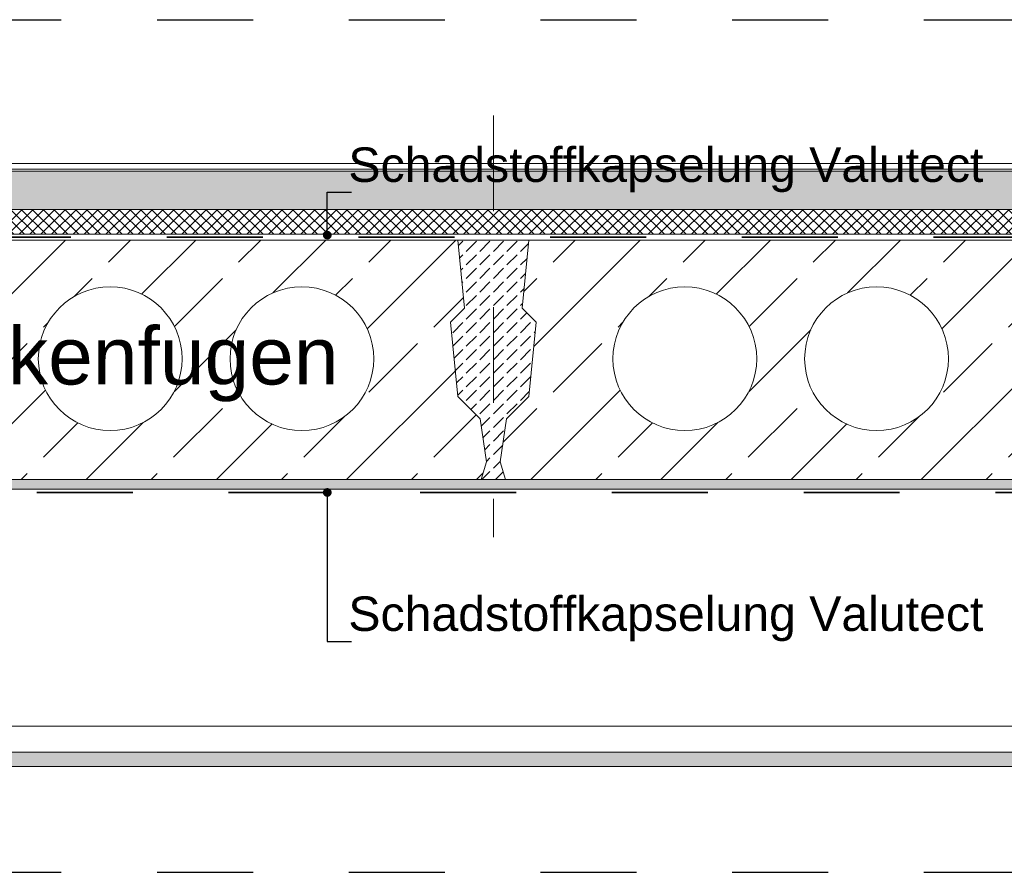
# Model space of a CAD drawing. Header units: metres. Extents: x 39.6 to 62.6, y -3.3 to 8.
# Tile 29 of 48: x 45.3 to 46.3, y 4 to 4.9. Entities that reach past the tile are written whole.
import ezdxf

# ---------------------------------------------------------------- set-up
doc = ezdxf.new("R2010")
doc.units = ezdxf.units.M
doc.header["$MEASUREMENT"] = 0
for name, pattern in [('Achse', [0.08, 0.04, -0.02, 0, -0.02]), ('Schnittlinie', [0.12, 0.06, -0.03, 0, -0.03]), ('Strichlinie eng', [0.046, 0.03, -0.016])]:
    doc.linetypes.add(name, pattern=pattern)
for name, color, linetype in [('152 - Bemaßung_ Beschriftung.Ausbau', 7, 'Continuous'), ('301 - Elemente.Linie', 7, 'Continuous'), ('302 - Elemente.Schraffur', 7, 'Continuous'), ('603 - Struktur.Bodenplatte_ Decke Roh', 7, 'Continuous'), ('650 - Abdeckung.Fußboden Aufbau', 7, 'Continuous'), ('Neubau_651 - Abdeckung.Decke abgehängt_ bekleidet', 7, 'Continuous')]:
    doc.layers.add(name, color=color, linetype=linetype)
doc.styles.add('ERSTELLTER_STIL_1', font='txt')
doc.dimstyles.new('ERSTELLTER_STIL__1', dxfattribs={"dimtxt": 0.18, "dimasz": 0.01824, "dimexe": 0.18, "dimexo": 0.0625, "dimgap": 0, "dimtad": 0, "dimtih": 1, "dimtoh": 1, "dimdec": 4, "dimzin": 0, "dimdsep": 46, "dimcen": 0.09, "dimadec": 0, "dimazin": 0, "dimtfac": 1, "dimtdec": 4, "dimtmove": 0, "dimatfit": 3, "dimldrblk": 'ARROWHEAD_11', "dimfxl": 1, "dimtolj": 1, "dimtzin": 0, "dimarcsym": 0})
pattern_1 = [(45, (0, 0), (-0.0070710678, 0.0070710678), [0, -0.01])]

# ---------------------------------------------------------------- blocks, each defined once
blk = doc.blocks.new('ARROWHEAD_11')
at = {"color": 0, "linetype": 'Continuous', "lineweight": 0}
blk.add_line((0, 0), (-1, 0), dxfattribs=at)
at = {"color": 0, "linetype": 'Continuous', "lineweight": 0, "const_width": 0.25, "flags": 128}
blk.add_lwpolyline([(-0.125, 0, 1), (0.125, 0, 1)], format="xyb", close=True, dxfattribs=at)

msp = doc.modelspace()

# ---------------------------------------------------------------- hatches: boundary and pattern name
at = {"layer": '302 - Elemente.Schraffur', "linetype": 'Continuous', "lineweight": 9}
h = msp.add_hatch(dxfattribs=at)
h.set_pattern_fill('Beton__unbewehrt_0001', style=0, pattern_type=2)
h.set_pattern_definition([(45, (45.78075, 4.55), (-0.014142, 0.014142), [0.015, -0.005]), (45, (45.78075, 4.564142), (-0.014142, 0.014142), [0.015, -0.005])])
h.paths.add_polyline_path([(45.8177, 4.5116), (45.8254, 4.5891), (45.8108, 4.6037), (45.8177, 4.675), (45.7438, 4.675), (45.7507, 4.6037), (45.7361, 4.5891), (45.7438, 4.5116), (45.7671, 4.4884), (45.7735, 4.4433), (45.7681, 4.425), (45.7934, 4.425), (45.788, 4.4433), (45.7944, 4.4884)])
at = {"layer": '603 - Struktur.Bodenplatte_ Decke Roh', "linetype": 'Continuous', "lineweight": 9}
h = msp.add_hatch(dxfattribs=at)
h.set_pattern_fill('Beton__Stahlbeton_0001', style=0, pattern_type=2)
h.set_pattern_definition([(45, (45.481, 4.55), (-0.067882, 0.067882), []), (45, (45.44706, 4.58394), (-0.067882, 0.067882), [0.072, -0.024])])
h.paths.add_polyline_path([(45.2182, 4.675), (45.2113, 4.6037), (45.2259, 4.5891), (45.2182, 4.5116), (45.1949, 4.4884), (45.1885, 4.4433), (45.1939, 4.425), (45.7681, 4.425), (45.7735, 4.4433), (45.7671, 4.4884), (45.7438, 4.5116), (45.7361, 4.5891), (45.7507, 4.6037), (45.7438, 4.675)])
h.paths.add_polyline_path([(45.306, 4.5511, 1), (45.456, 4.5511, 1)], flags=0)
h.paths.add_polyline_path([(45.506, 4.5511, 1), (45.656, 4.5511, 1)], flags=0)
h = msp.add_hatch(dxfattribs=at)
h.set_pattern_fill('Beton__Stahlbeton_0001', style=0, pattern_type=2)
h.set_pattern_definition([(45, (46.0805, 4.55), (-0.067882, 0.067882), []), (45, (46.04656, 4.58394), (-0.067882, 0.067882), [0.072, -0.024])])
h.paths.add_polyline_path([(45.8177, 4.675), (45.8108, 4.6037), (45.8254, 4.5891), (45.8177, 4.5116), (45.7944, 4.4884), (45.788, 4.4433), (45.7934, 4.425), (46.3676, 4.425), (46.373, 4.4433), (46.3666, 4.4884), (46.3433, 4.5116), (46.3356, 4.5891), (46.3502, 4.6037), (46.3433, 4.675)])
h.paths.add_polyline_path([(45.9055, 4.5511, 1), (46.0555, 4.5511, 1)], flags=0)
h.paths.add_polyline_path([(46.1055, 4.5511, 1), (46.2555, 4.5511, 1)], flags=0)
at = {"layer": '603 - Struktur.Bodenplatte_ Decke Roh', "linetype": 'Continuous', "lineweight": 5}
h = msp.add_hatch(dxfattribs=at)
h.set_pattern_fill('Gips_0001', style=0, pattern_type=2)
h.set_pattern_definition(pattern_1)
h.paths.add_polyline_path([(47.16, 4.425), (44.605, 4.425), (44.605, 4.415), (47.16, 4.415)])
at = {"layer": '650 - Abdeckung.Fußboden Aufbau', "linetype": 'Continuous', "lineweight": 5}
h = msp.add_hatch(dxfattribs=at)
h.set_pattern_fill('Beton__unbewehrt_0001', color=1, style=0, pattern_type=2)
h.set_pattern_definition([(45, (0, 0), (-0.014142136, 0.014142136), [0.015, -0.005]), (45, (5e-18, 0.014142), (-0.014142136, 0.014142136), [0.015, -0.005])])
h.paths.add_polyline_path([(46.835, 4.747), (46.835, 4.707), (44.72, 4.707), (44.72, 4.747)])
h = msp.add_hatch(dxfattribs=at)
h.set_pattern_fill('Dämmung__hart_2_0001', color=1, style=0, pattern_type=2)
h.set_pattern_definition([(45, (0, 0), (-0.0056568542, 0.0056568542), []), (135, (0, 0), (0.0056568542, 0.0056568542), [])])
h.paths.add_polyline_path([(46.835, 4.707), (46.835, 4.681), (44.72, 4.681), (44.72, 4.707)])
at = {"layer": 'Neubau_651 - Abdeckung.Decke abgehängt_ bekleidet', "linetype": 'Continuous', "lineweight": 5}
h = msp.add_hatch(dxfattribs=at)
h.set_pattern_fill('Gips_0001', style=0, pattern_type=2)
h.set_pattern_definition(pattern_1)
h.paths.add_polyline_path([(44.71, 4.1255), (46.845, 4.1255), (46.845, 4.1405), (44.71, 4.1405)])

# ---------------------------------------------------------------- linework, layer by layer
at = {"layer": '301 - Elemente.Linie', "color": 7, "linetype": 'Schnittlinie', "lineweight": 25}
for p, q in [((39.63, 4.905), (47.63, 4.905)), ((39.63, 4.015), (47.63, 4.015))]:
    msp.add_line(p, q, dxfattribs=at)
at = {"layer": '301 - Elemente.Linie', "color": 7, "linetype": 'Achse', "lineweight": 18}
msp.add_line((45.781, 4.805), (45.781, 4.365), dxfattribs=at)
at = {"layer": '301 - Elemente.Linie', "color": 92, "linetype": 'Strichlinie eng', "lineweight": 35, "true_color": 0x00be00, "flags": 128}
for points in [[(40.165, 4.8029), (40.165, 4.678), (47.2676, 4.678), (47.2676, 4.8029)], [(47.1545, 4.3615), (47.1545, 4.4115), (44.6102, 4.4115), (44.6102, 4.1776), (44.4007, 4.1776), (44.4007, 4.4115), (42.3738, 4.4115), (42.3738, 4.1774), (42.005, 4.1774), (42.005, 4.4115), (40.4439, 4.4115), (40.4439, 4.1781), (40.2046, 4.1781), (40.2046, 4.1281)]]:
    msp.add_lwpolyline(points, dxfattribs=at)
at = {"layer": '302 - Elemente.Schraffur', "color": 7, "linetype": 'Continuous', "lineweight": 13, "flags": 128}
msp.add_lwpolyline([(45.8177, 4.5116), (45.8254, 4.5891), (45.8108, 4.6037), (45.8177, 4.675), (45.7438, 4.675), (45.7507, 4.6037), (45.7361, 4.5891), (45.7438, 4.5116), (45.7671, 4.4884), (45.7735, 4.4433), (45.7681, 4.425), (45.7934, 4.425), (45.788, 4.4433), (45.7944, 4.4884)], close=True, dxfattribs=at)
at = {"layer": '603 - Struktur.Bodenplatte_ Decke Roh', "color": 7, "linetype": 'Continuous', "lineweight": 13}
for p, q in [((47.63, 4.675), (39.63, 4.675)), ((47.63, 4.425), (39.63, 4.425))]:
    msp.add_line(p, q, dxfattribs=at)
at = {"layer": '603 - Struktur.Bodenplatte_ Decke Roh', "color": 1, "linetype": 'Continuous', "lineweight": 13}
msp.add_line((46.845, 4.681), (44.71, 4.681), dxfattribs=at)
at = {"layer": '603 - Struktur.Bodenplatte_ Decke Roh', "color": 7, "linetype": 'Continuous', "lineweight": 5}
msp.add_line((46.845, 4.415), (44.605, 4.415), dxfattribs=at)
at = {"layer": '603 - Struktur.Bodenplatte_ Decke Roh', "color": 7, "linetype": 'Continuous', "lineweight": 13, "flags": 128}
for points in [[(45.2182, 4.675), (45.2113, 4.6037), (45.2259, 4.5891), (45.2182, 4.5116), (45.1949, 4.4884), (45.1885, 4.4433), (45.1939, 4.425), (45.7681, 4.425), (45.7735, 4.4433), (45.7671, 4.4884), (45.7438, 4.5116), (45.7361, 4.5891), (45.7507, 4.6037), (45.7438, 4.675)], [(45.8177, 4.675), (45.8108, 4.6037), (45.8254, 4.5891), (45.8177, 4.5116), (45.7944, 4.4884), (45.788, 4.4433), (45.7934, 4.425), (46.3676, 4.425), (46.373, 4.4433), (46.3666, 4.4884), (46.3433, 4.5116), (46.3356, 4.5891), (46.3502, 4.6037), (46.3433, 4.675)]]:
    msp.add_lwpolyline(points, close=True, dxfattribs=at)
for points in [[(45.306, 4.5511, 1), (45.456, 4.5511, 1)], [(45.506, 4.5511, 1), (45.656, 4.5511, 1)], [(45.9055, 4.5511, 1), (46.0555, 4.5511, 1)], [(46.1055, 4.5511, 1), (46.2555, 4.5511, 1)]]:
    msp.add_lwpolyline(points, format="xyb", close=True, dxfattribs=at)
at = {"layer": '650 - Abdeckung.Fußboden Aufbau', "color": 1, "linetype": 'Continuous', "lineweight": 13}
for p, q in [((44.72, 4.755), (46.835, 4.755)), ((44.72, 4.749), (46.835, 4.749)), ((44.72, 4.747), (46.835, 4.747)), ((44.72, 4.707), (46.835, 4.707))]:
    msp.add_line(p, q, dxfattribs=at)
at = {"layer": 'Neubau_651 - Abdeckung.Decke abgehängt_ bekleidet', "color": 1, "linetype": 'Continuous', "lineweight": 5}
for p, q in [((46.845, 4.1675), (44.71, 4.1675)), ((46.845, 4.1405), (44.71, 4.1405)), ((46.845, 4.1255), (44.71, 4.1255))]:
    msp.add_line(p, q, dxfattribs=at)

# ---------------------------------------------------------------- texts
at = {"layer": '152 - Bemaßung_ Beschriftung.Ausbau', "color": 7, "linetype": 'Continuous', "lineweight": 9, "style": 'ERSTELLTER_STIL_1'}
for s, insert, char_height, attachment_point in [('\\A1;{\\pqr;\\fArial|b0|i0|c0|p38;Schadstoffkapselung\\fArial|b0|i0|c0|p38; \\fArial|b0|i0|c0|p38;Valutect}', (46.292, 4.7248), 0.036, 9), ('\\A1;{\\pql;\\fArial|b0|i0|c0|p38;schematische Darstellung der Deckenelemente / keine Verlegepläne / nach Aufmaß untere Deckenfugen}', (41.7292, 4.5061), 0.06, 7), ('\\A1;{\\pqr;\\fArial|b0|i0|c0|p38;Schadstoffkapselung\\fArial|b0|i0|c0|p38; \\fArial|b0|i0|c0|p38;Valutect}', (46.292, 4.2561), 0.036, 9)]:
    msp.add_mtext(s, dxfattribs=dict(at, insert=insert, char_height=char_height, attachment_point=attachment_point))

# ---------------------------------------------------------------- leaders
at = {"layer": '152 - Bemaßung_ Beschriftung.Ausbau', "color": 7, "linetype": 'Continuous', "lineweight": 9, "annotation_type": 0, "has_hookline": 1, "hookline_direction": 0, "text_width": 0.6593}
for points in [[(45.6075, 4.6801), (45.6075, 4.7248), (45.6327, 4.7248)], [(45.6075, 4.4115), (45.6075, 4.2561), (45.6327, 4.2561)]]:
    msp.add_leader(points, dimstyle='ERSTELLTER_STIL__1', dxfattribs=at)

doc.saveas('drawing.dxf')
